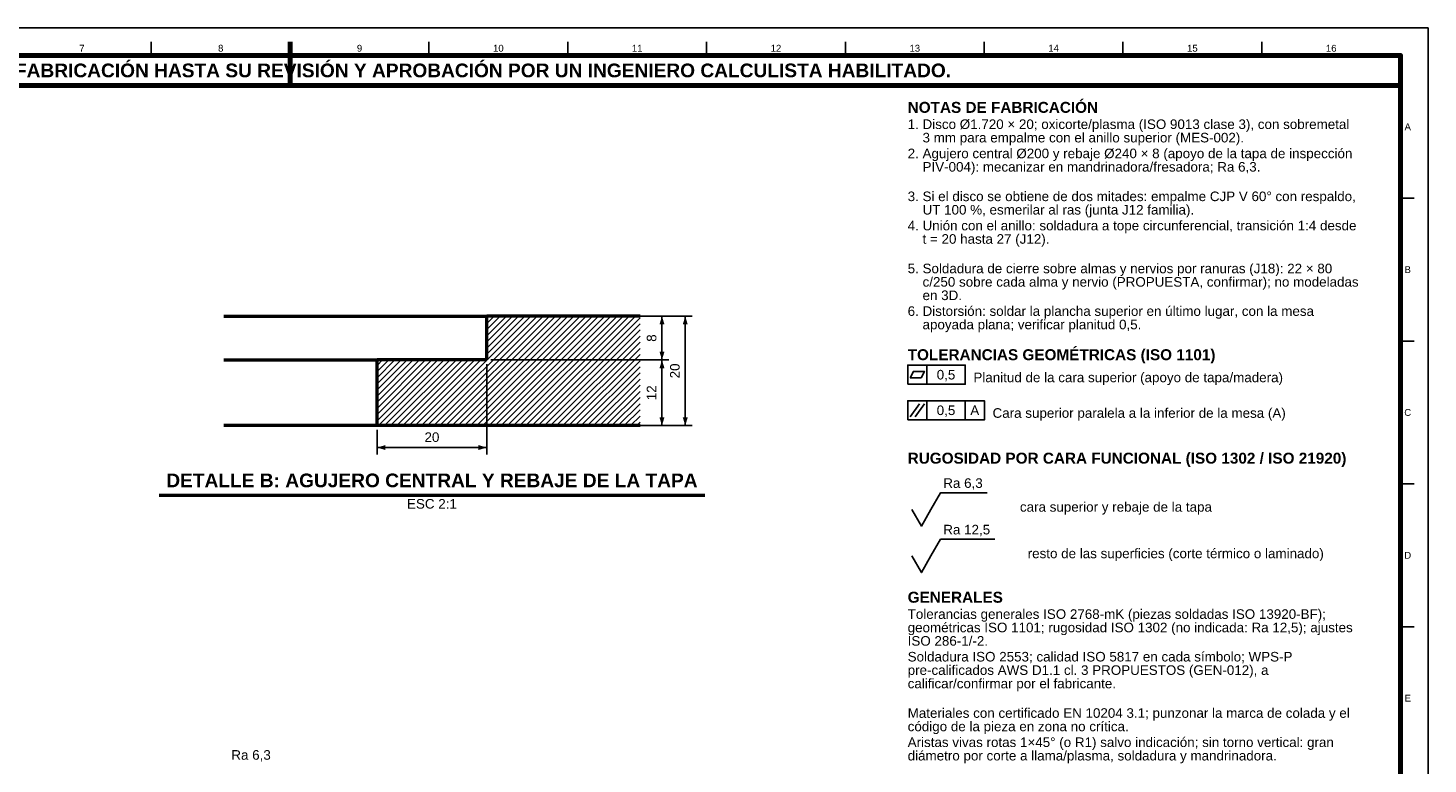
# Model space of a CAD drawing. Header units: millimetres. Extents: x 0 to 841, y 0 to 594.
# Tile 3 of 3: x 330 to 841, y 325 to 594. Entities that reach past the tile are written whole.
import ezdxf
from ezdxf.enums import TextEntityAlignment as Align

# ---------------------------------------------------------------- set-up
doc = ezdxf.new("R2010")
doc.units = ezdxf.units.MM
for name, color, linetype, lineweight in [('ACH', 7, 'CONTINUOUS', 13), ('COTA', 7, 'CONTINUOUS', 25), ('FINA', 7, 'CONTINUOUS', 25), ('MARCO', 7, 'CONTINUOUS', 70), ('TXT', 7, 'CONTINUOUS', 25), ('VIS', 7, 'CONTINUOUS', 50)]:
    doc.layers.add(name, color=color, linetype=linetype, lineweight=lineweight)
doc.styles.add('STD', font='LiberationSans-Regular.ttf')
doc.styles.add('STDB', font='LiberationSans-Bold.ttf')

msp = doc.modelspace()

# ---------------------------------------------------------------- hatches: boundary and pattern name
at = {"layer": 'ACH'}
h = msp.add_hatch(dxfattribs=at)
h.set_pattern_fill('ANSI31', scale=0.5)
h.paths.add_polyline_path([(457.28, 448.73), (457.28, 472.73), (497.28, 472.73), (497.28, 488.73), (553.28, 488.73), (553.28, 448.73)])

# ---------------------------------------------------------------- linework, layer by layer
at = {"layer": 'COTA'}
for p, q in [((498.78, 488.73), (563.78, 488.73)), ((498.78, 488.73), (572.28, 488.73)), ((561.28, 472.73), (561.28, 488.73)), ((569.78, 448.73), (569.78, 488.73)), ((497.28, 471.23), (497.28, 438.23)), ((498.78, 472.73), (563.78, 472.73)), ((498.78, 472.73), (563.78, 472.73)), ((561.28, 448.73), (561.28, 472.73)), ((658, 463.85), (658, 470.85)), ((651.9, 451.95), (655.3, 456.75)), ((653.7, 451.95), (657.1, 456.75)), ((658, 450.85), (658, 457.85)), ((672, 450.85), (672, 457.85)), ((457.28, 447.23), (457.28, 438.23)), ((458.78, 448.73), (563.78, 448.73)), ((458.78, 448.73), (572.28, 448.73)), ((457.28, 440.73), (497.28, 440.73))]:
    msp.add_line(p, q, dxfattribs=at)
for points in [[(651, 463.85), (672, 463.85), (672, 470.85), (651, 470.85)], [(651.9, 466.15), (655.9, 466.15), (657.1, 468.55), (653.1, 468.55)], [(651, 450.85), (679, 450.85), (679, 457.85), (651, 457.85)]]:
    msp.add_lwpolyline(points, close=True, dxfattribs=at)
for points in [[(659.5, 418.15), (663, 424.25), (679.99, 424.25)], [(652.5, 418.15), (656, 412.05), (659.5, 418.15)], [(659.5, 401.15), (663, 407.25), (682.82, 407.25)], [(652.5, 401.15), (656, 395.05), (659.5, 401.15)]]:
    msp.add_lwpolyline(points, dxfattribs=at)
for points in [[(561.28, 488.73), (560.38, 485.73), (562.18, 485.73)], [(569.78, 488.73), (568.88, 485.73), (570.68, 485.73)], [(561.28, 472.73), (562.18, 475.73), (560.38, 475.73)], [(561.28, 472.73), (560.38, 469.73), (562.18, 469.73)], [(561.28, 448.73), (562.18, 451.73), (560.38, 451.73)], [(569.78, 448.73), (570.68, 451.73), (568.88, 451.73)], [(457.28, 440.73), (460.28, 439.83), (460.28, 441.63)], [(497.28, 440.73), (494.28, 441.63), (494.28, 439.83)]]:
    msp.add_solid(points, dxfattribs=at)
at = {"layer": 'FINA'}
for p, q in [((374.81, 584), (374.81, 589)), ((425.5, 584), (425.5, 589)), ((476.19, 584), (476.19, 589)), ((526.88, 584), (526.88, 589)), ((577.56, 584), (577.56, 589)), ((628.25, 584), (628.25, 589)), ((678.94, 584), (678.94, 589)), ((729.62, 584), (729.62, 589)), ((780.31, 584), (780.31, 589)), ((831, 531.82), (836, 531.82)), ((831, 479.64), (836, 479.64)), ((831, 427.45), (836, 427.45)), ((831, 375.27), (836, 375.27))]:
    msp.add_line(p, q, dxfattribs=at)
msp.add_lwpolyline([(0, 0), (841, 0), (841, 594), (0, 594)], close=True, dxfattribs=at)
at = {"layer": 'MARCO'}
msp.add_line((425.5, 589), (425.5, 574), dxfattribs=at)
for points in [[(20, 10), (831, 10), (831, 584), (20, 584)], [(20, 573), (831, 573), (831, 584), (20, 584)]]:
    msp.add_lwpolyline(points, close=True, dxfattribs=at)
at = {"layer": 'VIS'}
msp.add_line((377.62, 423.33), (576.95, 423.33), dxfattribs=at)
for points in [[(401.28, 488.73), (402.48, 488.73), (403.68, 488.73), (404.88, 488.73), (406.08, 488.73), (407.28, 488.73), (408.48, 488.73), (409.68, 488.73), (410.88, 488.73), (412.08, 488.73), (413.28, 488.73), (414.48, 488.73), (415.68, 488.73), (416.88, 488.73), (418.08, 488.73), (419.28, 488.73), (420.48, 488.73), (421.68, 488.73), (422.88, 488.73), (424.08, 488.73), (425.28, 488.73), (426.48, 488.73), (427.68, 488.73), (428.88, 488.73), (430.08, 488.73), (431.28, 488.73), (432.48, 488.73), (433.68, 488.73), (434.88, 488.73), (436.08, 488.73), (437.28, 488.73), (438.48, 488.73), (439.68, 488.73), (440.88, 488.73), (442.08, 488.73), (443.28, 488.73), (444.48, 488.73), (445.68, 488.73), (446.88, 488.73), (448.08, 488.73), (449.28, 488.73), (450.48, 488.73), (451.68, 488.73), (452.88, 488.73), (454.08, 488.73), (455.28, 488.73), (456.48, 488.73), (457.68, 488.73), (458.88, 488.73), (460.08, 488.73), (461.28, 488.73), (462.48, 488.73), (463.68, 488.73), (464.88, 488.73), (466.08, 488.73), (467.28, 488.73), (468.48, 488.73), (469.68, 488.73), (470.88, 488.73), (472.08, 488.73), (473.28, 488.73), (474.48, 488.73), (475.68, 488.73), (476.88, 488.73), (478.08, 488.73), (479.28, 488.73), (480.48, 488.73), (481.68, 488.73), (482.88, 488.73), (484.08, 488.73), (485.28, 488.73), (486.48, 488.73), (487.68, 488.73), (488.88, 488.73), (490.08, 488.73), (491.28, 488.73), (492.48, 488.73), (493.68, 488.73), (494.88, 488.73), (496.08, 488.73), (497.28, 488.73)], [(553.28, 488.73), (497.28, 488.73)], [(497.28, 472.73), (497.28, 488.73)], [(401.28, 472.73), (402.03, 472.73), (403.23, 472.73), (404.43, 472.73), (405.63, 472.73), (406.83, 472.73), (408.04, 472.73), (409.24, 472.73), (410.44, 472.73), (411.64, 472.73), (412.84, 472.73), (414.04, 472.73), (415.24, 472.73), (416.44, 472.73), (417.65, 472.73), (418.85, 472.73), (420.05, 472.73), (421.25, 472.73), (422.45, 472.73), (423.65, 472.73), (424.85, 472.73), (426.05, 472.73), (427.25, 472.73), (428.46, 472.73), (429.66, 472.73), (430.86, 472.73), (432.06, 472.73), (433.26, 472.73), (434.46, 472.73), (435.66, 472.73), (436.86, 472.73), (438.07, 472.73), (439.27, 472.73), (440.47, 472.73), (441.67, 472.73), (442.87, 472.73), (444.07, 472.73), (445.27, 472.73), (446.47, 472.73), (447.68, 472.73), (448.88, 472.73), (450.08, 472.73), (451.28, 472.73), (452.48, 472.73), (453.68, 472.73), (454.88, 472.73), (456.08, 472.73), (457.28, 472.73)], [(497.28, 472.73), (457.28, 472.73)], [(457.28, 448.73), (457.28, 472.73)], [(457.28, 448.73), (456.08, 448.73), (454.88, 448.73), (453.68, 448.73), (452.48, 448.73), (451.28, 448.73), (450.08, 448.73), (448.88, 448.73), (447.68, 448.73), (446.47, 448.73), (445.27, 448.73), (444.07, 448.73), (442.87, 448.73), (441.67, 448.73), (440.47, 448.73), (439.27, 448.73), (438.07, 448.73), (436.86, 448.73), (435.66, 448.73), (434.46, 448.73), (433.26, 448.73), (432.06, 448.73), (430.86, 448.73), (429.66, 448.73), (428.46, 448.73), (427.25, 448.73), (426.05, 448.73), (424.85, 448.73), (423.65, 448.73), (422.45, 448.73), (421.25, 448.73), (420.05, 448.73), (418.85, 448.73), (417.65, 448.73), (416.44, 448.73), (415.24, 448.73), (414.04, 448.73), (412.84, 448.73), (411.64, 448.73), (410.44, 448.73), (409.24, 448.73), (408.04, 448.73), (406.83, 448.73), (405.63, 448.73), (404.43, 448.73), (403.23, 448.73), (402.03, 448.73), (401.28, 448.73)], [(553.28, 448.73), (457.28, 448.73)]]:
    msp.add_lwpolyline(points, dxfattribs=at)

# ---------------------------------------------------------------- texts
at = {"layer": 'TXT'}
for s, height, style, p in [('7', 2.5, 'STD', (349.47, 586.6)), ('8', 2.5, 'STD', (400.16, 586.6)), ('9', 2.5, 'STD', (450.84, 586.6)), ('10', 2.5, 'STD', (501.53, 586.6)), ('11', 2.5, 'STD', (552.22, 586.6)), ('12', 2.5, 'STD', (602.91, 586.6)), ('13', 2.5, 'STD', (653.59, 586.6)), ('14', 2.5, 'STD', (704.28, 586.6)), ('15', 2.5, 'STD', (754.97, 586.6)), ('16', 2.5, 'STD', (805.66, 586.6)), ('ESTOS PLANOS NO SON VÁLIDOS PARA FABRICACIÓN HASTA SU REVISIÓN Y APROBACIÓN POR UN INGENIERO CALCULISTA HABILITADO.', 5, 'STDB', (425.5, 578.5)), ('A', 2.5, 'STD', (833.6, 557.91)), ('B', 2.5, 'STD', (833.6, 505.73)), ('0,5', 3.5, 'STD', (665, 467.35)), ('0,5', 3.5, 'STD', (665, 454.35)), ('A', 3.5, 'STD', (675.5, 454.35)), ('C', 2.5, 'STD', (833.6, 453.55)), ('D', 2.5, 'STD', (833.6, 401.36)), ('E', 2.5, 'STD', (833.6, 349.18))]:
    msp.add_text(s, height=height, dxfattribs=dict(at, style=style)).set_placement(p, align=Align.MIDDLE_CENTER)
for s, height, style, p in [('NOTAS DE FABRICACIÓN', 4, 'STDB', (651, 567)), ('1. Disco Ø1.720 × 20; oxicorte/plasma (ISO 9013 clase 3), con sobremetal', 3.5, 'STD', (651, 560.6)), ('    3 mm para empalme con el anillo superior (MES-002).', 3.5, 'STD', (651, 555.7)), ('2. Agujero central Ø200 y rebaje Ø240 × 8 (apoyo de la tapa de inspección', 3.5, 'STD', (651, 549.93)), ('    PIV-004): mecanizar en mandrinadora/fresadora; Ra 6,3.', 3.5, 'STD', (651, 545.03)), ('3. Si el disco se obtiene de dos mitades: empalme CJP V 60° con respaldo,', 3.5, 'STD', (651, 534.25)), ('    UT 100 %, esmerilar al ras (junta J12 familia).', 3.5, 'STD', (651, 529.35)), ('4. Unión con el anillo: soldadura a tope circunferencial, transición 1:4 desde', 3.5, 'STD', (651, 523.58)), ('    t = 20 hasta 27 (J12).', 3.5, 'STD', (651, 518.68)), ('5. Soldadura de cierre sobre almas y nervios por ranuras (J18): 22 × 80', 3.5, 'STD', (651, 507.9)), ('    c/250 sobre cada alma y nervio (PROPUESTA, confirmar); no modeladas', 3.5, 'STD', (651, 503)), ('    en 3D.', 3.5, 'STD', (651, 498.1)), ('6. Distorsión: soldar la plancha superior en último lugar, con la mesa', 3.5, 'STD', (651, 492.33)), ('    apoyada plana; verificar planitud 0,5.', 3.5, 'STD', (651, 487.43)), ('TOLERANCIAS GEOMÉTRICAS (ISO 1101)', 4, 'STDB', (651, 476.65)), ('RUGOSIDAD POR CARA FUNCIONAL (ISO 1302 / ISO 21920)', 4, 'STDB', (651, 438.85)), ('GENERALES', 4, 'STDB', (651, 388.05)), ('Tolerancias generales ISO 2768-mK (piezas soldadas ISO 13920-BF);', 3.5, 'STD', (651, 381.65)), ('geométricas ISO 1101; rugosidad ISO 1302 (no indicada: Ra 12,5); ajustes', 3.5, 'STD', (651, 376.75)), ('ISO 286-1/-2.', 3.5, 'STD', (651, 371.85)), ('Soldadura ISO 2553; calidad ISO 5817 en cada símbolo; WPS-P', 3.5, 'STD', (651, 366.08)), ('pre-calificados AWS D1.1 cl. 3 PROPUESTOS (GEN-012), a', 3.5, 'STD', (651, 361.18)), ('calificar/confirmar por el fabricante.', 3.5, 'STD', (651, 356.28)), ('Materiales con certificado EN 10204 3.1; punzonar la marca de colada y el', 3.5, 'STD', (651, 345.5)), ('código de la pieza en zona no crítica.', 3.5, 'STD', (651, 340.6)), ('Aristas vivas rotas 1×45° (o R1) salvo indicación; sin torno vertical: gran', 3.5, 'STD', (651, 334.83)), ('diámetro por corte a llama/plasma, soldadura y mandrinadora.', 3.5, 'STD', (651, 329.93))]:
    msp.add_text(s, height=height, dxfattribs=dict(at, style=style)).set_placement(p, align=Align.TOP_LEFT)
at = {"layer": 'TXT', "style": 'STD'}
for s, p in [('8', (560.28, 480.73)), ('20', (568.78, 468.73)), ('12', (560.28, 460.73))]:
    msp.add_text(s, height=3.5, rotation=90, dxfattribs=at).set_placement(p, align=Align.BOTTOM_CENTER)
for s, p in [('Planitud de la cara superior (apoyo de tapa/madera)', (675, 466.35)), ('Cara superior paralela a la inferior de la mesa (A)', (682, 453.35)), ('cara superior y rebaje de la tapa', (691.99, 419.05)), ('resto de las superficies (corte térmico o laminado)', (694.82, 402.05))]:
    msp.add_text(s, height=3.5, dxfattribs=at).set_placement(p, align=Align.MIDDLE_LEFT)
at = {"layer": 'TXT'}
for s, height, style, p in [('20', 3.5, 'STD', (477.28, 441.73)), ('DETALLE B: AGUJERO CENTRAL Y REBAJE DE LA TAPA', 5, 'STDB', (477.28, 424.73))]:
    msp.add_text(s, height=height, dxfattribs=dict(at, style=style)).set_placement(p, align=Align.BOTTOM_CENTER)
at = {"layer": 'TXT', "style": 'STD'}
for s, p in [('Ra 6,3', (664, 424.95)), ('Ra 12,5', (664, 407.95)), ('Ra 6,3', (404.03, 325.64))]:
    msp.add_text(s, height=3.5, dxfattribs=at).set_placement(p, align=Align.BOTTOM_LEFT)
msp.add_text('ESC 2:1', height=3.5, dxfattribs=at).set_placement((477.28, 421.93), align=Align.TOP_CENTER)

doc.saveas('drawing.dxf')
